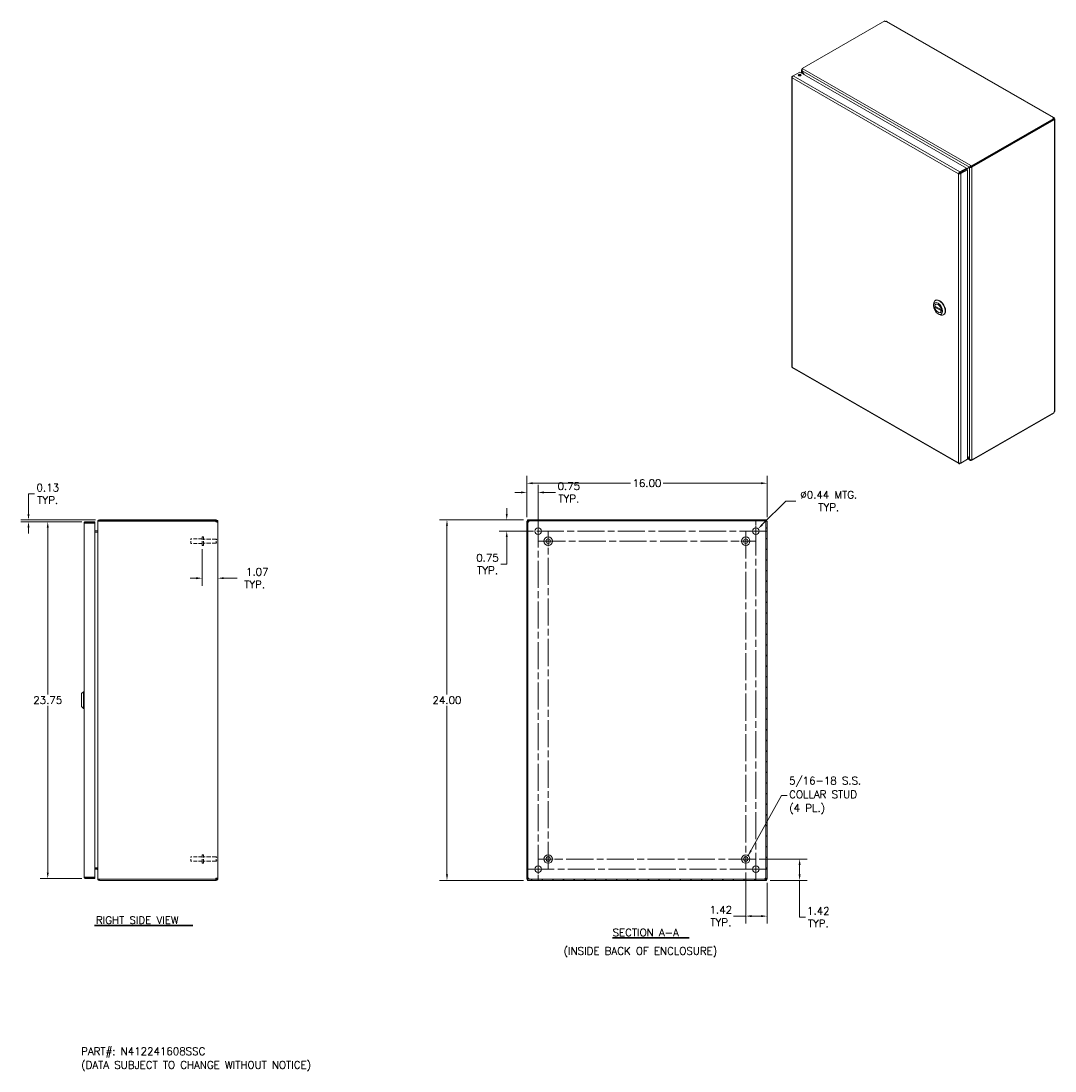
# Model space of a CAD drawing. Header units: inches. Extents: x 6 to 130, y 8 to 87.
# Tile 16 of 16: x 61 to 130, y 17 to 87. Entities that reach past the tile are written whole.
import ezdxf

# ---------------------------------------------------------------- set-up
doc = ezdxf.new("R2010")
doc.units = ezdxf.units.IN
doc.header["$LTSCALE"] = 4
doc.header["$MEASUREMENT"] = 0
doc.linetypes.add('CHAIN', pattern=[0.7087, 0.4724, -0.0591, 0.1181, -0.0591])
doc.linetypes.add('DASHED', pattern=[0.2067, 0.1654, -0.0413])
for name, color, linetype, lineweight in [('Center Mark (ANSI)', 7, 'Continuous', 5), ('Centerline (ANSI)', 7, 'Continuous', 5), ('Dimension (ANSI)', 7, 'Continuous', 5), ('Hatch (ANSI)', 7, 'Continuous', 5), ('Hidden (ANSI)', 7, 'DASHED', 5), ('Symbol (ANSI)', 7, 'Continuous', 5), ('Visible (ANSI)', 7, 'Continuous', 5), ('Visible Narrow (ANSI)', 7, 'Continuous', 5)]:
    doc.layers.add(name, color=color, linetype=linetype, lineweight=lineweight)
doc.styles.add('Note Text (ANSI)', font='RomanS.shx')
doc.styles.add('Text Style165', font='RomanD.shx')
doc.styles.add('Text Style166', font='RomanD.shx')
doc.styles.add('Text Style167', font='RomanS.shx')
doc.dimstyles.new('Default (ANSI)', dxfattribs={"dimscale": 4, "dimtxt": 0.125, "dimasz": 0.098425, "dimexe": 0.125, "dimexo": 0.0625, "dimgap": 0.031496, "dimtad": 0, "dimtih": 1, "dimtoh": 1, "dimrnd": 1e-08, "dimzin": 0, "dimdsep": 46, "dimtxsty": 'Note Text (ANSI)', "dimcen": 0.09, "dimdle": 0.393701, "dimclrd": 256, "dimclre": 256, "dimclrt": 256, "dimadec": 0, "dimazin": 0, "dimtfac": 0.96, "dimtofl": 0, "dimtmove": 0, "dimatfit": 3, "dimfxl": 1, "dimtolj": 1, "dimtzin": 4, "dimlwd": -1, "dimlwe": -1, "dimarcsym": 0})
doc.dimstyles.new('Default (ANSI)$7', dxfattribs={"dimscale": 4, "dimtxt": 0.125, "dimasz": 0.098425, "dimexe": 0.125, "dimexo": 0.0625, "dimgap": 0.031496, "dimtad": 0, "dimtih": 1, "dimtoh": 1, "dimrnd": 1e-08, "dimzin": 0, "dimdsep": 46, "dimtxsty": 'Note Text (ANSI)', "dimcen": 0.09, "dimdle": 0.393701, "dimclrd": 256, "dimclre": 256, "dimclrt": 256, "dimadec": 0, "dimazin": 0, "dimtfac": 0.96, "dimtofl": 0, "dimtmove": 0, "dimatfit": 3, "dimfxl": 1, "dimtolj": 1, "dimtzin": 4, "dimlwd": -1, "dimlwe": -1, "dimarcsym": 0})

# ---------------------------------------------------------------- blocks, each defined once
blk = doc.blocks.new('*D5')
at = {"layer": 'Defpoints', "color": 0, "transparency": 16777216}
for p in [(94.589, 53.786), (89.234, 29.786), (94.589, 29.786)]:
    blk.add_point(p, dxfattribs=at)
at = {"layer": 'Dimension (ANSI)', "transparency": 16777216}
for p, q in [((94.339, 53.786), (88.734, 53.786)), ((89.234, 53.392), (89.234, 42.162)), ((89.234, 30.179), (89.234, 41.41)), ((94.339, 29.786), (88.734, 29.786))]:
    blk.add_line(p, q, dxfattribs=at)
for points in [[(89.169, 53.392), (89.3, 53.392), (89.234, 53.786)], [(89.169, 30.179), (89.3, 30.179), (89.234, 29.786)]]:
    blk.add_solid(points, dxfattribs=at)
at = {"layer": 'Dimension (ANSI)', "transparency": 16777216, "insert": (89.234, 41.786), "char_height": 0.5, "attachment_point": 5, "style": 'Note Text (ANSI)'}
blk.add_mtext('\\A1;24.00', dxfattribs=at)
blk = doc.blocks.new('*D6')
at = {"layer": 'Defpoints', "color": 0, "transparency": 16777216}
for p in [(110.552, 56.225), (94.552, 53.706), (110.552, 53.706)]:
    blk.add_point(p, dxfattribs=at)
at = {"layer": 'Dimension (ANSI)', "transparency": 16777216}
for p, q in [((94.552, 53.956), (94.552, 56.725)), ((110.552, 53.956), (110.552, 56.725)), ((94.945, 56.225), (101.461, 56.225)), ((110.158, 56.225), (103.642, 56.225))]:
    blk.add_line(p, q, dxfattribs=at)
for points in [[(94.945, 56.291), (94.945, 56.16), (94.552, 56.225)], [(110.158, 56.291), (110.158, 56.16), (110.552, 56.225)]]:
    blk.add_solid(points, dxfattribs=at)
at = {"layer": 'Dimension (ANSI)', "transparency": 16777216, "insert": (102.552, 56.225), "char_height": 0.5, "attachment_point": 5, "style": 'Note Text (ANSI)'}
blk.add_mtext('\\A1;16.00', dxfattribs=at)
blk = doc.blocks.new('*D7')
at = {"layer": 'Defpoints', "color": 0, "transparency": 16777216}
for p in [(94.552, 55.613), (94.552, 53.706), (95.302, 53.036)]:
    blk.add_point(p, dxfattribs=at)
at = {"layer": 'Dimension (ANSI)', "transparency": 16777216}
for p, q in [((94.552, 53.956), (94.552, 56.113)), ((95.302, 53.286), (95.302, 56.113)), ((94.158, 55.613), (93.764, 55.613)), ((95.695, 55.613), (96.461, 55.613))]:
    blk.add_line(p, q, dxfattribs=at)
for points in [[(94.158, 55.679), (94.158, 55.548), (94.552, 55.613)], [(95.695, 55.679), (95.695, 55.548), (95.302, 55.613)]]:
    blk.add_solid(points, dxfattribs=at)
at = {"layer": 'Dimension (ANSI)', "transparency": 16777216, "insert": (97.349, 55.613), "char_height": 0.5, "attachment_point": 5, "style": 'Note Text (ANSI)'}
blk.add_mtext('\\A1;0.75{\\PTYP.}', dxfattribs=at)
blk = doc.blocks.new('*D8')
at = {"layer": 'Defpoints', "color": 0, "transparency": 16777216}
for p in [(94.589, 53.786), (93.215, 53.036), (95.083, 53.036)]:
    blk.add_point(p, dxfattribs=at)
at = {"layer": 'Dimension (ANSI)', "transparency": 16777216}
for p, q in [((93.215, 54.179), (93.215, 54.573)), ((94.339, 53.786), (92.715, 53.786)), ((94.833, 53.036), (92.715, 53.036)), ((93.215, 52.642), (93.215, 50.847)), ((93.215, 50.847), (92.822, 50.847))]:
    blk.add_line(p, q, dxfattribs=at)
for points in [[(93.15, 54.179), (93.281, 54.179), (93.215, 53.786)], [(93.15, 52.642), (93.281, 52.642), (93.215, 53.036)]]:
    blk.add_solid(points, dxfattribs=at)
at = {"layer": 'Dimension (ANSI)', "transparency": 16777216, "insert": (91.934, 50.847), "char_height": 0.5, "attachment_point": 5, "style": 'Note Text (ANSI)'}
blk.add_mtext('\\A1;0.75{\\PTYP.}', dxfattribs=at)
blk = doc.blocks.new('*D9')
at = {"layer": 'Defpoints', "color": 0, "transparency": 16777216}
for p in [(109.956, 53.19), (109.647, 52.881)]:
    blk.add_point(p, dxfattribs=at)
at = {"layer": 'Dimension (ANSI)', "transparency": 16777216}
for p, q in [((111.807, 55.041), (110.235, 53.469)), ((112.464, 55.041), (111.807, 55.041)), ((109.802, 52.676), (109.802, 53.396)), ((109.442, 53.036), (110.162, 53.036))]:
    blk.add_line(p, q, dxfattribs=at)
blk.add_solid([(110.188, 53.515), (110.281, 53.422), (109.956, 53.19)], dxfattribs=at)
at = {"layer": 'Dimension (ANSI)', "transparency": 16777216, "insert": (114.661, 55.041), "char_height": 0.5, "attachment_point": 5, "style": 'Note Text (ANSI)'}
blk.add_mtext('\\A1;∅0.44{ MTG.\\PTYP.}', dxfattribs=at)
blk = doc.blocks.new('*D10')
at = {"layer": 'Defpoints', "color": 0, "transparency": 16777216}
for p in [(109.782, 31.206), (112.72, 31.206), (110.515, 29.786)]:
    blk.add_point(p, dxfattribs=at)
at = {"layer": 'Dimension (ANSI)', "transparency": 16777216}
for p, q in [((110.032, 31.206), (113.22, 31.206)), ((112.72, 30.179), (112.72, 30.812)), ((110.765, 29.786), (113.22, 29.786)), ((112.72, 27.334), (112.72, 29.786)), ((113.114, 27.334), (112.72, 27.334))]:
    blk.add_line(p, q, dxfattribs=at)
for points in [[(112.654, 30.812), (112.786, 30.812), (112.72, 31.206)], [(112.654, 30.179), (112.786, 30.179), (112.72, 29.786)]]:
    blk.add_solid(points, dxfattribs=at)
at = {"layer": 'Dimension (ANSI)', "transparency": 16777216, "insert": (113.966, 27.334), "char_height": 0.5, "attachment_point": 5, "style": 'Note Text (ANSI)'}
blk.add_mtext('\\A1;1.42{\\PTYP.}', dxfattribs=at)
blk = doc.blocks.new('*D11')
at = {"layer": 'Defpoints', "color": 0, "transparency": 16777216}
for p in [(109.132, 30.556), (110.552, 29.866), (110.552, 27.404)]:
    blk.add_point(p, dxfattribs=at)
at = {"layer": 'Dimension (ANSI)', "transparency": 16777216}
for p, q in [((109.132, 30.306), (109.132, 26.904)), ((110.552, 29.616), (110.552, 26.904)), ((109.132, 27.404), (108.325, 27.404)), ((110.158, 27.404), (109.525, 27.404))]:
    blk.add_line(p, q, dxfattribs=at)
for points in [[(109.525, 27.47), (109.525, 27.338), (109.132, 27.404)], [(110.158, 27.47), (110.158, 27.338), (110.552, 27.404)]]:
    blk.add_solid(points, dxfattribs=at)
at = {"layer": 'Dimension (ANSI)', "transparency": 16777216, "insert": (107.473, 27.404), "char_height": 0.5, "attachment_point": 5, "style": 'Note Text (ANSI)'}
blk.add_mtext('\\A1;1.42{\\PTYP.}', dxfattribs=at)
blk = doc.blocks.new('*D12')
at = {"layer": 'Defpoints', "color": 0, "transparency": 16777216}
for p in [(72.923, 52.084), (73.977, 49.904), (73.977, 46.507)]:
    blk.add_point(p, dxfattribs=at)
at = {"layer": 'Dimension (ANSI)', "transparency": 16777216}
for p, q in [((72.923, 51.834), (72.923, 49.404)), ((72.53, 49.904), (72.136, 49.904)), ((74.371, 49.904), (75.253, 49.904))]:
    blk.add_line(p, q, dxfattribs=at)
for points in [[(72.53, 49.97), (72.53, 49.838), (72.923, 49.904)], [(74.371, 49.97), (74.371, 49.838), (73.977, 49.904)]]:
    blk.add_solid(points, dxfattribs=at)
at = {"layer": 'Dimension (ANSI)', "transparency": 16777216, "insert": (76.426, 49.904), "char_height": 0.5, "attachment_point": 5, "style": 'Note Text (ANSI)'}
blk.add_mtext('\\A1; 1.07\\PTYP.', dxfattribs=at)
blk = doc.blocks.new('*D13')
at = {"layer": 'Defpoints', "color": 0, "transparency": 16777216}
for p in [(61.364, 53.661), (65.165, 53.661), (66.082, 53.786)]:
    blk.add_point(p, dxfattribs=at)
at = {"layer": 'Dimension (ANSI)', "transparency": 16777216}
for p, q in [((61.364, 54.179), (61.364, 55.517)), ((61.364, 55.517), (61.757, 55.517)), ((65.832, 53.786), (60.864, 53.786)), ((64.915, 53.661), (60.864, 53.661)), ((61.364, 53.267), (61.364, 52.873))]:
    blk.add_line(p, q, dxfattribs=at)
for points in [[(61.298, 54.179), (61.429, 54.179), (61.364, 53.786)], [(61.298, 53.267), (61.429, 53.267), (61.364, 53.661)]]:
    blk.add_solid(points, dxfattribs=at)
at = {"layer": 'Dimension (ANSI)', "transparency": 16777216, "insert": (62.645, 55.517), "char_height": 0.5, "attachment_point": 5, "style": 'Note Text (ANSI)'}
blk.add_mtext('\\A1;0.13{\\PTYP.}', dxfattribs=at)
blk = doc.blocks.new('*D14')
at = {"layer": 'Defpoints', "color": 0, "transparency": 16777216}
for p in [(65.165, 53.661), (62.645, 29.911), (65.165, 29.911)]:
    blk.add_point(p, dxfattribs=at)
at = {"layer": 'Dimension (ANSI)', "transparency": 16777216}
for p, q in [((64.915, 53.661), (62.145, 53.661)), ((62.645, 53.267), (62.645, 42.162)), ((62.645, 30.304), (62.645, 41.41)), ((64.915, 29.911), (62.145, 29.911))]:
    blk.add_line(p, q, dxfattribs=at)
for points in [[(62.58, 53.267), (62.711, 53.267), (62.645, 53.661)], [(62.58, 30.304), (62.711, 30.304), (62.645, 29.911)]]:
    blk.add_solid(points, dxfattribs=at)
at = {"layer": 'Dimension (ANSI)', "transparency": 16777216, "insert": (62.645, 41.786), "char_height": 0.5, "attachment_point": 5, "style": 'Note Text (ANSI)'}
blk.add_mtext('\\A1;23.75', dxfattribs=at)

msp = doc.modelspace()

# ---------------------------------------------------------------- hatches: boundary and pattern name
at = {"layer": 'Hatch (ANSI)'}
h = msp.add_hatch(dxfattribs=at)
h.set_pattern_fill('ANSI31', color=256, scale=4, style=0)
h.paths.add_polyline_path([(110.515, 29.786), (110.515, 29.86), (94.589, 29.86), (94.589, 29.786)])
h.paths.add_polyline_path([(110.552, 53.706), (110.478, 53.706), (110.478, 29.866), (110.552, 29.866)])
h.paths.add_polyline_path([(94.552, 29.866), (94.626, 29.866), (94.626, 53.706), (94.552, 53.706)])
h.paths.add_polyline_path([(94.589, 53.786), (94.589, 53.712), (110.515, 53.712), (110.515, 53.786)])

# ---------------------------------------------------------------- linework, layer by layer
at = {"layer": 'Center Mark (ANSI)', "linetype": 'CHAIN', "ltscale": 0.199542}
for p, q in [((95.302, 52.317), (95.302, 53.754)), ((109.802, 52.317), (109.802, 53.754)), ((95.302, 31.254), (95.302, 29.817)), ((109.083, 30.536), (110.52, 30.536))]:
    msp.add_line(p, q, dxfattribs=at)
at = {"layer": 'Center Mark (ANSI)', "linetype": 'CHAIN', "ltscale": 0.180446}
for p, q in [((95.972, 53.016), (95.972, 51.716)), ((109.782, 52.366), (108.482, 52.366)), ((95.322, 31.206), (96.622, 31.206)), ((109.782, 31.206), (108.482, 31.206))]:
    msp.add_line(p, q, dxfattribs=at)
at = {"layer": 'Centerline (ANSI)', "linetype": 'CHAIN', "ltscale": 0.952448}
for p, q in [((95.302, 53.754), (95.302, 29.817)), ((109.802, 29.817), (109.802, 53.754)), ((110.52, 53.036), (94.583, 53.036)), ((95.972, 30.556), (95.972, 53.016)), ((109.132, 53.016), (109.132, 30.556)), ((95.322, 52.366), (109.782, 52.366)), ((109.782, 31.206), (95.322, 31.206)), ((94.583, 30.536), (110.52, 30.536))]:
    msp.add_line(p, q, dxfattribs=at)
at = {"layer": 'Hidden (ANSI)', "ltscale": 0.224292}
for p, q in [((72.173, 52.216), (72.173, 52.516)), ((72.173, 31.056), (72.173, 31.356))]:
    msp.add_line(p, q, dxfattribs=at)
at = {"layer": 'Hidden (ANSI)', "ltscale": 0.357031}
for p, q in [((72.923, 52.516), (72.173, 52.516)), ((72.923, 52.216), (72.173, 52.216)), ((72.923, 31.356), (72.173, 31.356)), ((72.923, 31.056), (72.173, 31.056))]:
    msp.add_line(p, q, dxfattribs=at)
at = {"layer": 'Hidden (ANSI)', "ltscale": 0.421009}
for p, q in [((72.923, 52.084), (72.923, 52.647)), ((73.008, 52.084), (73.008, 52.647)), ((72.923, 30.924), (72.923, 31.487)), ((73.008, 30.924), (73.008, 31.487))]:
    msp.add_line(p, q, dxfattribs=at)
at = {"layer": 'Hidden (ANSI)', "ltscale": 0.040375}
for p, q in [((73.008, 52.647), (72.923, 52.647)), ((73.008, 52.084), (72.923, 52.084)), ((73.008, 31.487), (72.923, 31.487)), ((73.008, 30.924), (72.923, 30.924))]:
    msp.add_line(p, q, dxfattribs=at)
at = {"layer": 'Hidden (ANSI)', "ltscale": 0.40941}
for p, q in [((73.868, 52.503), (73.008, 52.503)), ((73.868, 52.228), (73.008, 52.228)), ((73.868, 31.343), (73.008, 31.343)), ((73.868, 31.068), (73.008, 31.068))]:
    msp.add_line(p, q, dxfattribs=at)
at = {"layer": 'Hidden (ANSI)', "ltscale": 0.205592}
for p, q in [((73.868, 52.228), (73.868, 52.503)), ((73.868, 31.068), (73.868, 31.343))]:
    msp.add_line(p, q, dxfattribs=at)
at = {"layer": 'Hidden (ANSI)', "ltscale": 0.023469}
for p, q in [((73.903, 52.468), (73.868, 52.503)), ((73.903, 52.263), (73.868, 52.228)), ((73.903, 31.308), (73.868, 31.343)), ((73.903, 31.103), (73.868, 31.068))]:
    msp.add_line(p, q, dxfattribs=at)
at = {"layer": 'Symbol (ANSI)', "lineweight": 30}
for p, q in [((65.76, 26.782), (72.298, 26.782)), ((100.263, 25.948), (105.363, 25.948))]:
    msp.add_line(p, q, dxfattribs=at)
at = {"layer": 'Visible (ANSI)'}
for p, q in [((112.9, 83.841), (118.388, 87.001)), ((118.537, 86.974), (129.646, 80.577)), ((112.194, 83.259), (112.194, 63.998)), ((112.284, 83.344), (112.225, 83.31)), ((112.246, 83.298), (112.225, 83.31)), ((112.285, 83.345), (112.727, 83.6)), ((112.727, 83.6), (123.832, 77.205)), ((112.843, 83.533), (112.843, 83.736)), ((112.9, 83.805), (112.874, 83.79)), ((112.874, 83.79), (112.895, 83.778)), ((112.874, 83.786), (112.874, 83.79)), ((112.882, 83.679), (112.874, 83.675)), ((112.874, 83.675), (113.012, 83.436)), ((113.028, 83.427), (112.882, 83.679)), ((112.9, 83.841), (112.934, 83.821)), ((112.9, 83.787), (112.9, 83.841)), ((129.649, 80.516), (124.162, 77.356)), ((129.649, 80.455), (124.162, 77.295)), ((124.188, 77.275), (129.668, 80.431)), ((129.598, 80.542), (129.598, 80.569)), ((129.668, 80.431), (129.637, 80.448)), ((129.649, 80.512), (129.673, 80.525)), ((129.649, 80.455), (129.649, 80.516)), ((129.649, 80.459), (129.696, 80.485)), ((129.696, 80.4), (129.673, 80.413)), ((129.727, 80.437), (129.727, 61.053)), ((123.361, 76.871), (123.509, 76.956)), ((123.832, 77.205), (123.39, 76.95)), ((123.39, 76.89), (123.832, 77.144)), ((123.39, 76.89), (123.39, 76.95)), ((123.398, 76.876), (123.84, 77.131)), ((123.451, 76.846), (123.892, 77.101)), ((124.031, 77.259), (123.605, 77.012)), ((123.605, 77.012), (123.658, 77.042)), ((123.658, 77.042), (124.083, 77.289)), ((123.832, 77.144), (123.832, 77.205)), ((123.84, 77.13), (124.039, 77.246)), ((123.84, 77.131), (123.892, 77.101)), ((123.892, 77.101), (123.892, 57.823)), ((124.083, 77.289), (124.031, 77.259)), ((124.091, 77.276), (124.039, 77.246)), ((124.128, 77.375), (124.162, 77.356)), ((124.162, 77.295), (124.128, 77.315)), ((124.135, 77.305), (124.14, 77.308)), ((124.135, 77.305), (124.188, 77.275)), ((124.135, 77.301), (124.135, 77.305)), ((124.162, 77.356), (124.162, 77.295)), ((124.188, 77.275), (124.188, 77.271)), ((123.354, 76.86), (123.302, 76.83)), ((123.391, 76.87), (123.382, 76.865)), ((123.398, 76.876), (123.451, 76.846)), ((121.633, 68.04), (121.633, 68.136)), ((121.718, 68.023), (122.16, 67.769)), ((121.774, 67.991), (121.718, 67.959)), ((121.718, 67.959), (122.16, 67.704)), ((121.747, 68.39), (121.775, 68.406)), ((121.799, 68.147), (121.782, 68.137)), ((121.938, 67.51), (122.021, 67.462)), ((122.114, 67.601), (122.096, 67.591)), ((122.161, 67.769), (122.16, 67.769)), ((122.161, 67.705), (122.16, 67.704)), ((122.297, 67.434), (122.325, 67.45)), ((112.24, 63.919), (123.331, 57.533)), ((124.162, 57.735), (129.649, 60.895)), ((129.668, 60.941), (124.188, 57.785)), ((129.649, 60.895), (129.649, 60.93)), ((124.039, 57.815), (123.892, 58.068)), ((123.892, 58.05), (124.031, 57.81)), ((123.39, 57.534), (123.832, 57.788)), ((123.39, 57.558), (123.39, 57.534)), ((123.892, 57.823), (123.451, 57.568)), ((123.832, 57.788), (123.832, 57.788)), ((124.069, 57.753), (123.892, 57.854)), ((124.039, 57.815), (124.031, 57.81)), ((124.162, 57.735), (124.128, 57.754)), ((124.162, 57.779), (124.162, 57.735)), ((124.188, 57.785), (124.184, 57.787)), ((124.188, 57.789), (124.188, 57.785)), ((65.06, 30.016), (65.06, 53.555)), ((65.79, 53.661), (65.165, 53.661)), ((65.165, 53.587), (65.165, 53.661)), ((65.165, 53.587), (65.79, 53.587)), ((65.165, 53.576), (65.79, 53.576)), ((65.79, 53.587), (65.79, 53.661)), ((65.79, 53.576), (65.79, 29.996)), ((65.977, 53.68), (65.977, 53.669)), ((65.984, 53.68), (65.977, 53.68)), ((65.977, 29.902), (65.977, 53.669)), ((66.082, 53.786), (66.082, 53.712)), ((73.843, 53.786), (66.082, 53.786)), ((73.843, 53.712), (66.082, 53.712)), ((66.082, 53.706), (66.082, 53.701)), ((66.082, 53.706), (73.833, 53.706)), ((73.843, 53.786), (73.872, 53.786)), ((73.843, 53.712), (73.843, 53.786)), ((73.872, 53.712), (73.843, 53.712)), ((73.872, 53.719), (73.872, 53.786)), ((73.872, 53.712), (73.872, 53.719)), ((73.903, 53.68), (73.977, 53.68)), ((73.903, 53.648), (73.903, 53.68)), ((73.903, 53.648), (73.977, 53.648)), ((73.977, 53.68), (73.977, 53.648)), ((73.977, 53.648), (73.977, 29.924)), ((94.626, 53.706), (94.552, 53.706)), ((94.552, 53.706), (94.552, 29.866)), ((94.589, 53.786), (94.589, 53.712)), ((110.515, 53.786), (94.589, 53.786)), ((94.589, 53.712), (110.515, 53.712)), ((94.626, 29.866), (94.626, 53.706)), ((110.552, 53.706), (110.478, 53.706)), ((110.478, 53.706), (110.478, 29.866)), ((110.515, 53.712), (110.515, 53.786)), ((110.552, 29.866), (110.552, 53.706)), ((65.946, 53.047), (65.79, 53.047)), ((65.79, 52.973), (65.946, 52.973)), ((65.946, 52.962), (65.79, 52.962)), ((64.902, 42.219), (65.02, 42.337)), ((64.902, 41.353), (64.902, 42.219)), ((65.02, 41.234), (65.02, 42.337)), ((65.02, 42.337), (65.06, 42.337)), ((64.902, 41.353), (65.02, 41.234)), ((65.02, 41.234), (65.06, 41.234)), ((65.946, 30.609), (65.79, 30.609)), ((65.946, 30.598), (65.79, 30.598)), ((65.946, 30.524), (65.79, 30.524)), ((65.79, 29.996), (65.165, 29.996)), ((65.165, 29.985), (65.79, 29.985)), ((65.165, 29.985), (65.165, 29.911)), ((65.165, 29.911), (65.79, 29.911)), ((65.79, 29.985), (65.79, 29.911)), ((65.977, 29.902), (65.977, 29.891)), ((65.984, 29.891), (65.977, 29.891)), ((66.082, 29.871), (66.082, 29.866)), ((73.833, 29.866), (66.082, 29.866)), ((66.082, 29.86), (66.082, 29.786)), ((73.843, 29.86), (66.082, 29.86)), ((66.082, 29.786), (73.843, 29.786)), ((73.843, 29.786), (73.843, 29.86)), ((73.843, 29.86), (73.872, 29.86)), ((73.872, 29.786), (73.843, 29.786)), ((73.872, 29.852), (73.872, 29.86)), ((73.872, 29.786), (73.872, 29.852)), ((73.903, 29.924), (73.977, 29.924)), ((73.903, 29.891), (73.903, 29.924)), ((73.903, 29.891), (73.977, 29.891)), ((73.977, 29.924), (73.977, 29.891)), ((94.552, 29.866), (94.626, 29.866)), ((110.515, 29.86), (94.589, 29.86)), ((94.589, 29.86), (94.589, 29.786)), ((94.589, 29.786), (110.515, 29.786)), ((110.478, 29.866), (110.552, 29.866)), ((110.515, 29.786), (110.515, 29.86))]:
    msp.add_line(p, q, dxfattribs=at)
for centre, radius in [((95.302, 53.036), 0.219), ((109.802, 53.036), 0.219), ((95.972, 52.366), 0.281), ((95.972, 52.366), 0.15), ((109.132, 52.366), 0.281), ((109.132, 52.366), 0.15), ((95.972, 31.206), 0.281), ((109.132, 31.206), 0.281), ((95.972, 31.206), 0.15), ((109.132, 31.206), 0.15), ((95.302, 30.536), 0.219), ((109.802, 30.536), 0.219)]:
    msp.add_circle(centre, radius, dxfattribs=at)
for centre, radius, start, end in [((66.082, 53.68), 0.0312, 90, 141.76634), ((73.902, 53.711), 0.07, 184.18274, 244.30045), ((94.627, 53.711), 0.07, 295.69955, 334.30045), ((110.477, 53.711), 0.07, 205.69955, 244.30045), ((65.946, 53.078), 0.105, 270, 277.93093), ((65.946, 30.493), 0.105, 82.06907, 90), ((66.082, 29.891), 0.0312, 218.23366, 270), ((73.902, 29.861), 0.07, 115.69955, 175.81726), ((94.627, 29.861), 0.07, 25.69955, 64.30045), ((110.477, 29.861), 0.07, 115.69955, 154.30045)]:
    msp.add_arc(centre, radius, start, end, dxfattribs=at)
for centre, major_axis, ratio, start_param, end_param in [((118.456, 87.009), (-0.07, 0), 0.575862, 0.213359, 1.907653), ((112.727, 83.336), (-0.094, 0), 0.575862, 3.734549, 5.690228), ((129.664, 80.555), (-0.07, 0), 0.575862, 5.946329, 7.640623), ((129.717, 80.464), (-0.0349, -0.0607), 0.578093, 5.568856, 6.618108), ((129.717, 80.525), (0.0349, -0.0607), 0.578093, 4.377466, 5.051179), ((123.583, 76.999), (-0.105, -0.061), 0.001672, 0.784431, 2.355228), ((124.105, 77.302), (0.0312, 0.0181), 0.001672, 0.784431, 2.355228), ((124.113, 77.288), (-0.0312, -0.0181), 0.001672, 3.926024, 5.49682), ((122.022, 67.912), (-0.275, 0.478), 0.578093, 2.354261, 7.070517), ((121.939, 67.864), (-0.157, 0.273), 0.578093, 4.054252, 6.945189), ((121.939, 67.864), (0.157, -0.273), 0.578093, 4.054252, 6.945189), ((122.05, 67.928), (0.275, -0.478), 0.578093, 0, 3.141593), ((129.717, 60.965), (0.0349, 0.0607), 0.578093, 1.232006, 2.281258)]:
    msp.add_ellipse(centre, major_axis=major_axis, ratio=ratio, start_param=start_param, end_param=end_param, dxfattribs=at)
for centre, major_axis, ratio in [((112.727, 83.396), (0.094, 0), 0.575862), ((121.939, 67.864), (0.216, -0.375), 0.578093), ((121.939, 67.864), (0.158, -0.275), 0.578093)]:
    msp.add_ellipse(centre, major_axis=major_axis, ratio=ratio, dxfattribs=at)
for points, knots in [([(118.537, 86.974), (118.535, 86.975), (118.534, 86.975), (118.532, 86.976), (118.518, 86.982), (118.498, 86.979), (118.48, 86.971)], [0.0010677, 0.0010677, 0.0010677, 0.0010677, 0.0524363, 0.0524363, 0.0524363, 0.4485417, 0.4485417, 0.4485417, 0.4485417]), ([(112.225, 83.31), (112.198, 83.291), (112.188, 83.262), (112.199, 83.238), (112.204, 83.227), (112.213, 83.217), (112.225, 83.208)], [0, 0, 0, 0, 1.095058, 1.095058, 1.095058, 1.570796, 1.570796, 1.570796, 1.570796]), ([(112.225, 83.208), (112.222, 83.241), (112.235, 83.283), (112.256, 83.314), (112.265, 83.327), (112.275, 83.338), (112.285, 83.345)], [0, 0, 0, 0, 1.095058, 1.095058, 1.095058, 1.570796, 1.570796, 1.570796, 1.570796]), ([(112.874, 83.786), (112.848, 83.771), (112.837, 83.743), (112.847, 83.715), (112.852, 83.701), (112.861, 83.687), (112.874, 83.675)], [0, 0, 0, 0, 1.050651, 1.050651, 1.050651, 1.570796, 1.570796, 1.570796, 1.570796]), ([(112.882, 83.679), (112.874, 83.714), (112.881, 83.757), (112.9, 83.787), (112.909, 83.802), (112.921, 83.814), (112.934, 83.821)], [-1.570796, -1.570796, -1.570796, -1.570796, -0.520146, -0.520146, -0.520146, 0, 0, 0, 0]), ([(129.598, 80.569), (129.615, 80.582), (129.636, 80.585), (129.651, 80.573), (129.662, 80.564), (129.67, 80.546), (129.673, 80.525)], [2.6930509, 2.6930509, 2.6930509, 2.6930509, 3.194029, 3.194029, 3.194029, 3.5901344, 3.5901344, 3.5901344, 3.5901344]), ([(129.652, 80.44), (129.652, 80.442), (129.651, 80.444), (129.65, 80.446), (129.649, 80.448), (129.647, 80.45), (129.645, 80.453)], [1.6612403, 1.6612403, 1.6612403, 1.6612403, 1.7998565, 1.7998565, 1.7998565, 1.9691917, 1.9691917, 1.9691917, 1.9691917]), ([(129.696, 80.485), (129.716, 80.47), (129.729, 80.449), (129.726, 80.431), (129.724, 80.417), (129.712, 80.406), (129.696, 80.4)], [-2.0193381, -2.0193381, -2.0193381, -2.0193381, -1.51836, -1.51836, -1.51836, -1.1222546, -1.1222546, -1.1222546, -1.1222546]), ([(123.39, 76.95), (123.36, 76.937), (123.33, 76.904), (123.314, 76.871), (123.307, 76.857), (123.303, 76.842), (123.302, 76.83)], [0, 0, 0, 0, 1.095058, 1.095058, 1.095058, 1.570796, 1.570796, 1.570796, 1.570796]), ([(124.128, 77.375), (124.101, 77.36), (124.072, 77.331), (124.052, 77.301), (124.042, 77.286), (124.035, 77.272), (124.031, 77.259)], [0, 0, 0, 0, 1.050651, 1.050651, 1.050651, 1.570796, 1.570796, 1.570796, 1.570796]), ([(124.039, 77.246), (124.065, 77.239), (124.105, 77.242), (124.141, 77.252), (124.158, 77.257), (124.175, 77.264), (124.188, 77.271)], [-1.570796, -1.570796, -1.570796, -1.570796, -0.520146, -0.520146, -0.520146, 0, 0, 0, 0]), ([(123.302, 76.83), (123.329, 76.818), (123.372, 76.816), (123.408, 76.826), (123.424, 76.831), (123.439, 76.838), (123.451, 76.846)], [0, 0, 0, 0, 1.095058, 1.095058, 1.095058, 1.570796, 1.570796, 1.570796, 1.570796]), ([(123.354, 76.86), (123.358, 76.87), (123.372, 76.884), (123.388, 76.889), (123.389, 76.889), (123.389, 76.89), (123.39, 76.89)], [0, 0, 0, 0, 1.483475, 1.483475, 1.483475, 1.570796, 1.570796, 1.570796, 1.570796]), ([(123.354, 76.86), (123.365, 76.859), (123.384, 76.863), (123.396, 76.874), (123.397, 76.875), (123.398, 76.876), (123.398, 76.876)], [0, 0, 0, 0, 1.483475, 1.483475, 1.483475, 1.570796, 1.570796, 1.570796, 1.570796]), ([(112.24, 63.92), (112.235, 63.922), (112.232, 63.926), (112.229, 63.931), (112.225, 63.94), (112.224, 63.951), (112.225, 63.964)], [0.7834645, 0.7834645, 0.7834645, 0.7834645, 1.0950581, 1.0950581, 1.0950581, 1.5707963, 1.5707963, 1.5707963, 1.5707963]), ([(123.302, 57.585), (123.305, 57.552), (123.324, 57.528), (123.352, 57.526), (123.364, 57.525), (123.377, 57.528), (123.39, 57.534)], [0, 0, 0, 0, 1.095058, 1.095058, 1.095058, 1.570796, 1.570796, 1.570796, 1.570796]), ([(123.451, 57.568), (123.423, 57.557), (123.381, 57.555), (123.344, 57.565), (123.328, 57.57), (123.313, 57.577), (123.302, 57.585)], [0, 0, 0, 0, 1.095058, 1.095058, 1.095058, 1.570796, 1.570796, 1.570796, 1.570796]), ([(124.031, 57.81), (124.039, 57.775), (124.061, 57.75), (124.088, 57.746), (124.101, 57.744), (124.115, 57.747), (124.128, 57.754)], [-1.570796, -1.570796, -1.570796, -1.570796, -0.520146, -0.520146, -0.520146, 0, 0, 0, 0]), ([(124.188, 57.789), (124.162, 57.774), (124.121, 57.773), (124.086, 57.786), (124.068, 57.793), (124.052, 57.803), (124.039, 57.815)], [0, 0, 0, 0, 1.050651, 1.050651, 1.050651, 1.570796, 1.570796, 1.570796, 1.570796]), ([(65.165, 53.661), (65.127, 53.661), (65.089, 53.638), (65.071, 53.604), (65.064, 53.589), (65.06, 53.572), (65.06, 53.555)], [0, 0, 0, 0, 1.095058, 1.095058, 1.095058, 1.570796, 1.570796, 1.570796, 1.570796]), ([(65.06, 53.555), (65.06, 53.56), (65.083, 53.565), (65.117, 53.569), (65.132, 53.571), (65.148, 53.574), (65.165, 53.576)], [0, 0, 0, 0, 1.095058, 1.095058, 1.095058, 1.570796, 1.570796, 1.570796, 1.570796]), ([(65.139, 53.572), (65.144, 53.58), (65.153, 53.586), (65.162, 53.586), (65.163, 53.587), (65.164, 53.587), (65.165, 53.587)], [0.5736743, 0.5736743, 0.5736743, 0.5736743, 1.4834748, 1.4834748, 1.4834748, 1.5707963, 1.5707963, 1.5707963, 1.5707963]), ([(66.082, 53.786), (66.046, 53.786), (66.009, 53.765), (65.991, 53.733), (65.982, 53.717), (65.977, 53.699), (65.977, 53.68)], [0, 0, 0, 0, 1.050651, 1.050651, 1.050651, 1.570796, 1.570796, 1.570796, 1.570796]), ([(65.977, 53.669), (65.977, 53.68), (65.998, 53.691), (66.03, 53.696), (66.046, 53.699), (66.064, 53.701), (66.082, 53.701)], [-1.570796, -1.570796, -1.570796, -1.570796, -0.520146, -0.520146, -0.520146, 0, 0, 0, 0]), ([(73.872, 53.786), (73.901, 53.786), (73.933, 53.772), (73.953, 53.747), (73.969, 53.728), (73.977, 53.703), (73.977, 53.68)], [2.6930509, 2.6930509, 2.6930509, 2.6930509, 3.194029, 3.194029, 3.194029, 3.5901344, 3.5901344, 3.5901344, 3.5901344]), ([(73.903, 53.68), (73.903, 53.692), (73.895, 53.705), (73.883, 53.709), (73.88, 53.711), (73.876, 53.712), (73.872, 53.712)], [2.6930509, 2.6930509, 2.6930509, 2.6930509, 3.3706528, 3.3706528, 3.3706528, 3.5901344, 3.5901344, 3.5901344, 3.5901344]), ([(73.977, 53.648), (73.977, 53.643), (73.964, 53.64), (73.939, 53.641), (73.92, 53.641), (73.895, 53.644), (73.872, 53.648)], [-2.0193381, -2.0193381, -2.0193381, -2.0193381, -1.51836, -1.51836, -1.51836, -1.1222546, -1.1222546, -1.1222546, -1.1222546]), ([(94.657, 53.648), (94.645, 53.641), (94.632, 53.639), (94.628, 53.643), (94.626, 53.644), (94.626, 53.645), (94.626, 53.648)], [1.1222546, 1.1222546, 1.1222546, 1.1222546, 1.7998565, 1.7998565, 1.7998565, 2.0193381, 2.0193381, 2.0193381, 2.0193381]), ([(94.69, 53.712), (94.696, 53.712), (94.698, 53.703), (94.695, 53.692), (94.694, 53.688), (94.692, 53.684), (94.69, 53.68)], [-0.4485417, -0.4485417, -0.4485417, -0.4485417, 0.2290601, 0.2290601, 0.2290601, 0.4485417, 0.4485417, 0.4485417, 0.4485417]), ([(110.414, 53.68), (110.407, 53.692), (110.405, 53.705), (110.409, 53.709), (110.41, 53.711), (110.411, 53.712), (110.414, 53.712)], [2.6930509, 2.6930509, 2.6930509, 2.6930509, 3.3706528, 3.3706528, 3.3706528, 3.5901344, 3.5901344, 3.5901344, 3.5901344]), ([(110.478, 53.648), (110.478, 53.641), (110.469, 53.639), (110.458, 53.643), (110.454, 53.644), (110.45, 53.645), (110.446, 53.648)], [1.1222546, 1.1222546, 1.1222546, 1.1222546, 1.7998565, 1.7998565, 1.7998565, 2.0193381, 2.0193381, 2.0193381, 2.0193381]), ([(65.946, 53.047), (65.958, 53.047), (65.969, 53.054), (65.974, 53.065), (65.976, 53.069), (65.977, 53.074), (65.977, 53.078)], [-3.141593, -3.141593, -3.141593, -3.141593, -2.012802, -2.012802, -2.012802, -1.570796, -1.570796, -1.570796, -1.570796]), ([(65.946, 52.962), (65.958, 52.962), (65.969, 52.986), (65.974, 53.022), (65.976, 53.036), (65.977, 53.052), (65.977, 53.067)], [-3.141593, -3.141593, -3.141593, -3.141593, -2.012802, -2.012802, -2.012802, -1.570796, -1.570796, -1.570796, -1.570796]), ([(65.946, 30.609), (65.958, 30.609), (65.969, 30.585), (65.974, 30.549), (65.976, 30.535), (65.977, 30.519), (65.977, 30.504)], [-3.141593, -3.141593, -3.141593, -3.141593, -2.012802, -2.012802, -2.012802, -1.570796, -1.570796, -1.570796, -1.570796]), ([(65.946, 30.524), (65.958, 30.524), (65.969, 30.517), (65.974, 30.506), (65.976, 30.502), (65.977, 30.497), (65.977, 30.493)], [-3.141593, -3.141593, -3.141593, -3.141593, -2.012802, -2.012802, -2.012802, -1.570796, -1.570796, -1.570796, -1.570796]), ([(65.06, 30.016), (65.06, 29.977), (65.083, 29.94), (65.117, 29.922), (65.132, 29.915), (65.148, 29.911), (65.165, 29.911)], [0, 0, 0, 0, 1.095058, 1.095058, 1.095058, 1.570796, 1.570796, 1.570796, 1.570796]), ([(65.165, 29.996), (65.127, 30), (65.089, 30.005), (65.071, 30.01), (65.064, 30.012), (65.06, 30.014), (65.06, 30.016)], [0, 0, 0, 0, 1.095058, 1.095058, 1.095058, 1.570796, 1.570796, 1.570796, 1.570796]), ([(65.139, 29.999), (65.144, 29.991), (65.153, 29.986), (65.162, 29.985), (65.163, 29.985), (65.164, 29.985), (65.165, 29.985)], [0.5736743, 0.5736743, 0.5736743, 0.5736743, 1.4834748, 1.4834748, 1.4834748, 1.5707963, 1.5707963, 1.5707963, 1.5707963]), ([(66.082, 29.871), (66.046, 29.871), (66.009, 29.877), (65.991, 29.886), (65.982, 29.891), (65.977, 29.896), (65.977, 29.902)], [0, 0, 0, 0, 1.050651, 1.050651, 1.050651, 1.570796, 1.570796, 1.570796, 1.570796]), ([(65.977, 29.891), (65.977, 29.854), (65.998, 29.818), (66.03, 29.8), (66.046, 29.79), (66.064, 29.786), (66.082, 29.786)], [-1.570796, -1.570796, -1.570796, -1.570796, -0.520146, -0.520146, -0.520146, 0, 0, 0, 0]), ([(73.872, 29.924), (73.901, 29.929), (73.933, 29.931), (73.953, 29.93), (73.969, 29.93), (73.977, 29.928), (73.977, 29.924)], [1.1222546, 1.1222546, 1.1222546, 1.1222546, 1.6232327, 1.6232327, 1.6232327, 2.0193381, 2.0193381, 2.0193381, 2.0193381]), ([(73.872, 29.86), (73.884, 29.86), (73.897, 29.868), (73.901, 29.879), (73.903, 29.883), (73.903, 29.887), (73.903, 29.891)], [2.6930509, 2.6930509, 2.6930509, 2.6930509, 3.3706528, 3.3706528, 3.3706528, 3.5901344, 3.5901344, 3.5901344, 3.5901344]), ([(73.977, 29.891), (73.977, 29.862), (73.964, 29.83), (73.939, 29.81), (73.92, 29.794), (73.895, 29.786), (73.872, 29.786)], [2.6930509, 2.6930509, 2.6930509, 2.6930509, 3.194029, 3.194029, 3.194029, 3.5901344, 3.5901344, 3.5901344, 3.5901344]), ([(94.626, 29.924), (94.626, 29.93), (94.634, 29.932), (94.645, 29.929), (94.649, 29.928), (94.653, 29.926), (94.657, 29.924)], [-2.0193381, -2.0193381, -2.0193381, -2.0193381, -1.3417362, -1.3417362, -1.3417362, -1.1222546, -1.1222546, -1.1222546, -1.1222546]), ([(94.69, 29.891), (94.696, 29.879), (94.698, 29.866), (94.695, 29.862), (94.694, 29.86), (94.692, 29.86), (94.69, 29.86)], [-0.4485417, -0.4485417, -0.4485417, -0.4485417, 0.2290601, 0.2290601, 0.2290601, 0.4485417, 0.4485417, 0.4485417, 0.4485417]), ([(110.414, 29.86), (110.407, 29.86), (110.405, 29.868), (110.409, 29.879), (110.41, 29.883), (110.411, 29.887), (110.414, 29.891)], [2.6930509, 2.6930509, 2.6930509, 2.6930509, 3.3706528, 3.3706528, 3.3706528, 3.5901344, 3.5901344, 3.5901344, 3.5901344]), ([(110.446, 29.924), (110.458, 29.93), (110.471, 29.932), (110.475, 29.929), (110.477, 29.928), (110.478, 29.926), (110.478, 29.924)], [-2.0193381, -2.0193381, -2.0193381, -2.0193381, -1.3417362, -1.3417362, -1.3417362, -1.1222546, -1.1222546, -1.1222546, -1.1222546])]:
    msp.add_open_spline(points, degree=3, knots=knots, dxfattribs=at)
for points in [[(112.874, 83.786), (112.88, 83.782), (112.887, 83.779), (112.894, 83.775)], [(123.603, 77.012), (123.604, 77.012), (123.605, 77.012), (123.605, 77.012)], [(124.128, 77.375), (124.128, 77.355), (124.128, 77.335), (124.128, 77.315)], [(124.135, 77.301), (124.153, 77.291), (124.17, 77.281), (124.188, 77.271)], [(112.225, 63.964), (112.206, 63.972), (112.195, 63.985), (112.195, 63.998)], [(129.696, 61.004), (129.714, 61.018), (129.726, 61.036), (129.726, 61.053)], [(124.128, 57.777), (124.128, 57.769), (124.128, 57.762), (124.128, 57.754)], [(73.902, 53.643), (73.903, 53.644), (73.903, 53.646), (73.903, 53.648)], [(94.627, 53.643), (94.637, 53.644), (94.647, 53.646), (94.657, 53.648)], [(94.69, 53.68), (94.691, 53.69), (94.693, 53.7), (94.694, 53.71)], [(110.409, 53.71), (110.41, 53.7), (110.412, 53.69), (110.414, 53.68)], [(110.446, 53.648), (110.456, 53.646), (110.466, 53.644), (110.476, 53.643)], [(73.903, 29.924), (73.903, 29.925), (73.903, 29.927), (73.902, 29.928)], [(94.657, 29.924), (94.647, 29.925), (94.637, 29.927), (94.627, 29.928)], [(94.694, 29.861), (94.693, 29.871), (94.691, 29.881), (94.69, 29.891)], [(110.414, 29.891), (110.412, 29.881), (110.41, 29.871), (110.409, 29.861)], [(110.476, 29.928), (110.466, 29.927), (110.456, 29.925), (110.446, 29.924)]]:
    msp.add_open_spline(points, degree=3, dxfattribs=at)
at = {"layer": 'Visible Narrow (ANSI)'}
for p, q in [((129.598, 80.569), (118.48, 86.971)), ((112.225, 83.208), (112.225, 63.964)), ((123.302, 76.83), (112.225, 83.208)), ((112.285, 83.345), (123.39, 76.95)), ((112.874, 83.675), (112.874, 83.515)), ((124.031, 77.259), (112.882, 83.679)), ((112.934, 83.821), (124.128, 77.375)), ((129.643, 80.445), (129.643, 80.452)), ((129.696, 61.004), (129.696, 80.4)), ((123.509, 76.958), (123.509, 76.956)), ((123.604, 77.013), (123.605, 77.012)), ((124.039, 57.815), (124.039, 77.246)), ((124.188, 77.271), (124.188, 57.789)), ((123.302, 57.585), (123.302, 76.83)), ((123.451, 76.846), (123.451, 57.568)), ((112.225, 63.964), (123.302, 57.585)), ((123.892, 57.89), (124.031, 57.81))]:
    msp.add_line(p, q, dxfattribs=at)

# ---------------------------------------------------------------- texts
at = {"layer": 'Symbol (ANSI)', "char_height": 0.5, "attachment_point": 4, "line_spacing_factor": 1.093904, "style": 'Note Text (ANSI)'}
for s, insert, width in [('{5/16-18 S.S.\\PCOLLAR STUD\\P(4 PL.)}', (112.022, 35.427), 5.57668), ('{PART#: N412241608SSC\\P(DATA SUBJECT TO CHANGE WITHOUT NOTICE)}', (64.868, 17.867), 20.48306)]:
    msp.add_mtext(s, dxfattribs=dict(at, insert=insert, width=width))
at = {"layer": 'Symbol (ANSI)', "char_height": 0.5, "attachment_point": 7}
for s, insert, style in [('RIGHT SIDE VIEW', (65.856, 26.89), 'Text Style167'), ('SECTION A-A', (100.263, 26.06), 'Text Style165'), ('(INSIDE BACK OF ENCLOSURE)', (96.993, 24.669), 'Text Style166')]:
    msp.add_mtext(s, dxfattribs=dict(at, insert=insert, style=style))

# ---------------------------------------------------------------- dimensions: what is measured, and where the dimension line sits
at = {"layer": 'Dimension (ANSI)'}
for base, p1, p2, angle, override, picture, middle in [((110.552, 56.225), (94.552, 53.706), (110.552, 53.706), 180, {"dimtih": 0, "dimtoh": 0, "dimdec": 2, "dimtp": 0, "dimtm": 0, "dimtdec": 2, "dimatfit": 1}, '*D6', (102.552, 56.225)), ((62.645, 29.911), (65.165, 53.661), (65.165, 29.911), 90, {"dimdec": 2, "dimtp": 0, "dimtm": 0, "dimtdec": 2, "dimatfit": 1}, '*D14', (62.645, 41.786)), ((89.234, 29.786), (94.589, 53.786), (94.589, 29.786), 90, {"dimdec": 2, "dimtp": 0, "dimtm": 0, "dimtdec": 2, "dimatfit": 1}, '*D5', (89.234, 41.786))]:
    dim = msp.add_linear_dim(base=base, p1=p1, p2=p2, angle=angle, dimstyle='Default (ANSI)', override=override, dxfattribs=at)
    dim.commit()
    dim.dimension.update_dxf_attribs({"geometry": picture, "text_midpoint": middle, "dimtype": 160})
for base, p1, p2, angle, text, override, picture, middle in [((61.363711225, 53.660612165), (66.08248212, 53.785612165), (65.164986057, 53.660612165), 90, '<>{\\PTYP.}', {"dimdec": 2, "dimtp": 0, "dimtm": 0, "dimtdec": 2, "dimatfit": 1}, '*D13', (62.645301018, 55.517229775)), ((93.215, 53.036), (94.589, 53.786), (95.083, 53.036), 90, '<>{\\PTYP.}', {"dimdec": 2, "dimtp": 0, "dimtm": 0, "dimtdec": 2, "dimatfit": 1}, '*D8', (91.934, 50.847)), ((73.977, 49.904), (72.923, 52.084), (73.977, 46.507), 180, ' 1.07\\PTYP.', {"dimtih": 0, "dimtoh": 0, "dimdec": 2, "dimse2": 1, "dimtp": 0, "dimtm": 0, "dimtdec": 2, "dimatfit": 1}, '*D12', (76.426, 49.904)), ((112.72, 31.206), (110.515, 29.786), (109.782, 31.206), 270, '<>{\\PTYP.}', {"dimdec": 2, "dimtp": 0, "dimtm": 0, "dimtdec": 2, "dimtmove": 1, "dimatfit": 2}, '*D10', (112.775, 27.334))]:
    dim = msp.add_linear_dim(base=base, p1=p1, p2=p2, angle=angle, text=text, dimstyle='Default (ANSI)', override=override, dxfattribs=at)
    dim.commit()
    dim.dimension.update_dxf_attribs({"geometry": picture, "text_midpoint": middle, "dimtype": 160})
for base, p1, p2, override, picture, middle in [((94.552, 55.613), (95.302, 53.036), (94.552, 53.706), {"dimtih": 0, "dimtoh": 0, "dimdec": 2, "dimtp": 0, "dimtm": 0, "dimtdec": 2, "dimatfit": 1}, '*D7', (97.349, 55.613)), ((110.552, 27.404), (109.132, 30.556), (110.552, 29.866), {"dimtih": 0, "dimtoh": 0, "dimdec": 2, "dimtp": 0, "dimtm": 0, "dimtdec": 2, "dimatfit": 2}, '*D11', (107.473, 27.404))]:
    dim = msp.add_linear_dim(base=base, p1=p1, p2=p2, text='<>{\\PTYP.}', dimstyle='Default (ANSI)', override=override, dxfattribs=at)
    dim.commit()
    dim.dimension.update_dxf_attribs({"geometry": picture, "text_midpoint": middle, "dimtype": 160})
dim = msp.add_diameter_dim_2p(p1=(109.647, 52.881), p2=(109.956, 53.19), text='<>{ MTG.\\PTYP.}', dimstyle='Default (ANSI)', override={"dimdec": 2, "dimlfac": 1, "dimtp": 0, "dimtm": 0, "dimtdec": 2}, dxfattribs=at)
dim.commit()
dim.dimension.update_dxf_attribs({"geometry": '*D9', "text_midpoint": (114.661, 55.041), "dimtype": 163})

# ---------------------------------------------------------------- leaders
at = {"layer": 'Symbol (ANSI)', "annotation_type": 0, "has_hookline": 1, "hookline_direction": 0, "text_width": 5.286}
msp.add_leader([(109.299, 31.432), (111.503, 35.427), (111.897, 35.427)], dimstyle='Default (ANSI)$7', override={"dimtad": 0}, dxfattribs=at)

doc.saveas('drawing.dxf')
